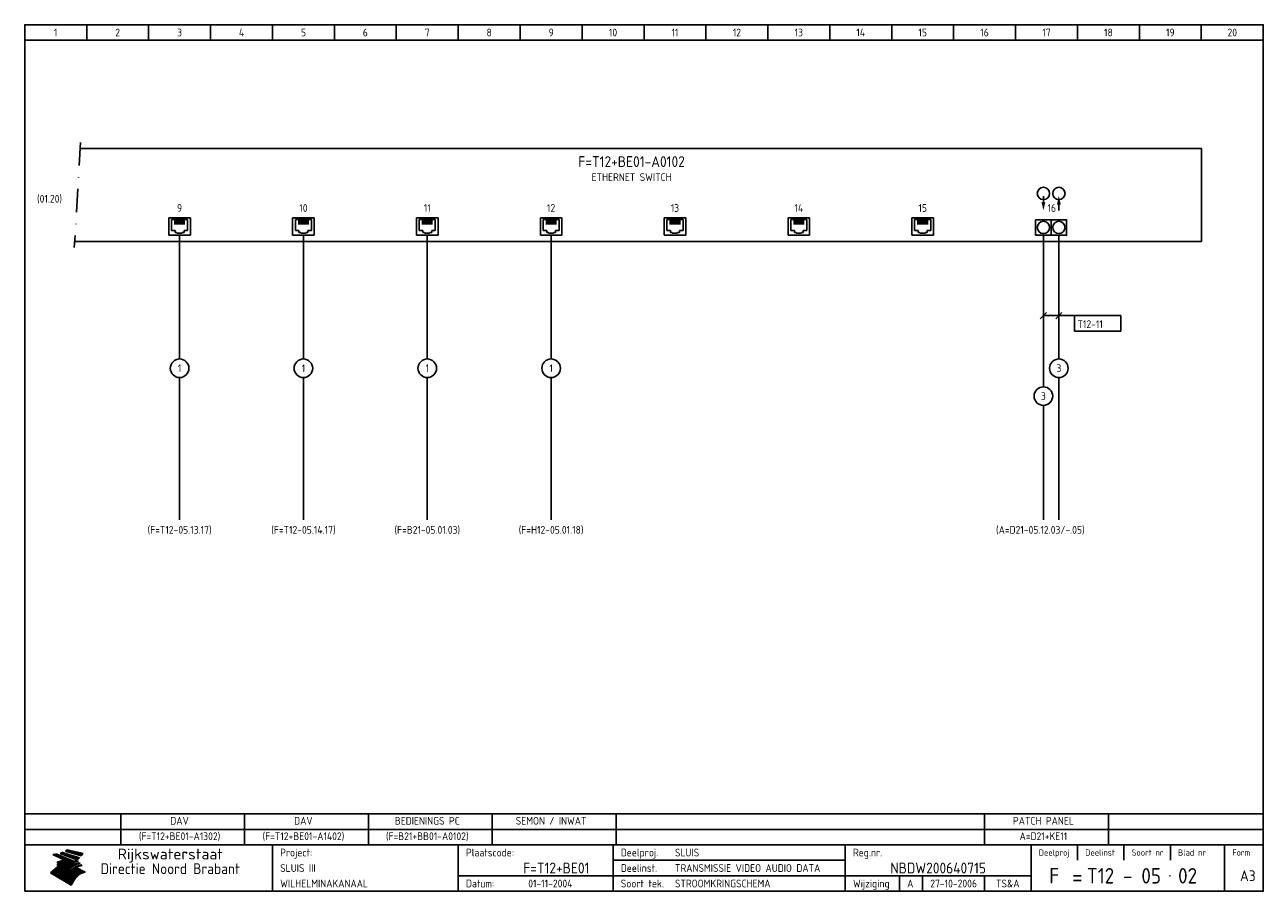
# Model space of a CAD drawing. Extents: x 10 to 410, y 10 to 290.
import ezdxf
from ezdxf.enums import TextEntityAlignment as Align

# ---------------------------------------------------------------- set-up
doc = ezdxf.new("R2010")
doc.units = 0
doc.header["$LTSCALE"] = 15
doc.header["$MEASUREMENT"] = 0
doc.linetypes.add('DASHDOT', pattern=[1, 0.5, -0.25, 0, -0.25])
doc.layers.get('0').update_dxf_attribs({"linetype": 'CONTINUOUS'})
for name, color, linetype in [('0-25', 7, 'CONTINUOUS'), ('0-35', 2, 'CONTINUOUS'), ('0-50', 3, 'CONTINUOUS'), ('B-25', 7, 'CONTINUOUS'), ('B-35', 2, 'CONTINUOUS'), ('S-25', 7, 'CONTINUOUS')]:
    doc.layers.add(name, color=color, linetype=linetype)
doc.styles.add('ISO', font='iso.shx')
doc.styles.get("Standard").update_dxf_attribs({"font": 'iso.shx'})

# ---------------------------------------------------------------- blocks, each defined once
blk = doc.blocks.new('KADERA3')
at = {"layer": '0-25'}
for p, q in [((30, 285), (30, 290)), ((50, 285), (50, 290)), ((70, 285), (70, 290)), ((90, 285), (90, 290)), ((110, 285), (110, 290)), ((130, 285), (130, 290)), ((150, 285), (150, 290)), ((170, 285), (170, 290)), ((190, 285), (190, 290)), ((210, 285), (210, 290)), ((230, 285), (230, 290)), ((250, 285), (250, 290)), ((270, 285), (270, 290)), ((290, 285), (290, 290)), ((310, 285), (310, 290)), ((330, 285), (330, 290)), ((350, 285), (350, 290)), ((370, 285), (370, 290)), ((390, 285), (390, 290)), ((10, 285), (410, 285)), ((410, 35), (10, 35)), ((410, 30), (10, 30)), ((350, 25), (350, 20)), ((365, 25), (365, 20)), ((380, 25), (380, 20)), ((200, 20), (275, 20)), ((150, 15), (335, 15)), ((292.5, 15), (292.5, 10)), ((300, 15), (300, 10)), ((320, 15), (320, 10))]:
    blk.add_line(p, q, dxfattribs=at)
at = {"layer": '0-25', "color": 7}
for p, q in [((19.1, 21.89), (25.12, 19)), ((19.1, 21.89), (25.12, 19)), ((19.17, 21.86), (20.7, 21.86)), ((19.29, 21.8), (20.83, 21.8)), ((19.4, 21.75), (20.96, 21.75)), ((19.52, 21.69), (21.09, 21.69)), ((19.64, 21.63), (21.22, 21.63)), ((19.74, 21.92), (20.56, 21.92)), ((19.75, 21.58), (21.36, 21.58)), ((19.87, 21.52), (21.49, 21.52)), ((19.99, 21.47), (21.62, 21.47)), ((20.11, 21.41), (21.75, 21.41)), ((20.22, 21.35), (21.88, 21.35)), ((20.25, 21.97), (20.43, 21.97)), ((20.34, 21.3), (22.02, 21.3)), ((20.38, 21.99), (26.02, 19.59)), ((20.38, 21.99), (26.02, 19.59)), ((20.46, 21.24), (22.15, 21.24)), ((20.57, 21.18), (22.28, 21.18)), ((20.69, 21.13), (22.41, 21.13)), ((20.81, 21.07), (22.55, 21.07)), ((20.92, 21.02), (22.68, 21.02)), ((21.04, 20.96), (22.81, 20.96)), ((21.16, 20.9), (22.94, 20.9)), ((21.27, 20.85), (23.07, 20.85)), ((21.39, 20.79), (23.21, 20.79)), ((21.47, 22.25), (26.83, 20.19)), ((21.47, 22.25), (26.83, 20.19)), ((21.49, 22.25), (23.07, 22.25)), ((21.51, 20.73), (23.34, 20.73)), ((21.6, 22.2), (23.25, 22.2)), ((21.63, 20.68), (23.47, 20.68)), ((21.65, 22.31), (22.89, 22.31)), ((21.74, 20.62), (23.6, 20.62)), ((21.75, 22.14), (23.42, 22.14)), ((21.8, 22.37), (22.71, 22.37)), ((21.86, 20.57), (23.73, 20.57)), ((21.9, 22.08), (23.6, 22.08)), ((21.94, 22.42), (22.53, 22.42)), ((21.98, 20.51), (23.87, 20.51)), ((22.04, 22.03), (23.78, 22.03)), ((22.06, 22.48), (22.36, 22.48)), ((22.09, 20.45), (24, 20.45)), ((22.18, 22.53), (27.65, 20.8)), ((22.18, 22.53), (27.65, 20.8)), ((22.19, 21.97), (23.96, 21.97)), ((22.21, 20.4), (24.13, 20.4)), ((22.33, 20.34), (24.26, 20.34)), ((22.34, 21.92), (24.13, 21.92)), ((22.37, 20), (23.08, 20)), ((22.44, 20.28), (24.4, 20.28)), ((22.48, 21.86), (24.31, 21.86)), ((22.49, 20.06), (23.04, 20.06)), ((22.56, 20.23), (24.53, 20.23)), ((22.61, 20.12), (22.93, 20.12)), ((22.63, 21.8), (24.49, 21.8)), ((22.68, 20.17), (24.66, 20.17)), ((22.71, 20.17), (22.82, 20.17)), ((23.11, 20.02), (22.77, 20.2)), ((23.11, 20.02), (22.77, 20.2)), ((22.78, 21.75), (24.67, 21.75)), ((22.79, 20.12), (24.79, 20.12)), ((22.91, 20.06), (24.92, 20.06)), ((22.92, 21.69), (24.85, 21.69)), ((23.03, 20), (25.06, 20)), ((23.07, 21.63), (25.02, 21.63)), ((23.14, 22.99), (28.22, 21.46)), ((23.14, 22.99), (28.22, 21.46)), ((23.15, 22.98), (25.33, 22.98)), ((23.22, 21.58), (25.2, 21.58)), ((23.23, 23.04), (25.09, 23.04)), ((23.32, 23.1), (24.84, 23.1)), ((23.34, 22.93), (25.57, 22.93)), ((23.36, 21.52), (25.38, 21.52)), ((23.4, 23.15), (24.6, 23.15)), ((23.49, 23.21), (24.36, 23.21)), ((23.51, 21.47), (25.56, 21.47)), ((23.52, 22.87), (25.81, 22.87)), ((23.57, 23.27), (24.12, 23.27)), ((23.64, 23.32), (23.87, 23.32)), ((23.66, 21.41), (25.74, 21.41)), ((23.7, 23.36), (28.82, 22.17)), ((23.7, 23.36), (28.82, 22.17)), ((23.71, 22.82), (26.06, 22.82)), ((23.8, 21.35), (25.91, 21.35)), ((23.9, 22.76), (26.3, 22.76)), ((23.95, 21.3), (26.09, 21.3)), ((24.09, 22.7), (26.54, 22.7)), ((24.09, 21.24), (26.27, 21.24)), ((24.24, 21.18), (26.45, 21.18)), ((24.27, 22.65), (26.78, 22.65)), ((24.39, 21.13), (26.62, 21.13)), ((24.46, 22.59), (27.03, 22.59)), ((24.53, 21.07), (26.8, 21.07)), ((24.65, 22.53), (27.27, 22.53)), ((24.68, 21.02), (26.98, 21.02)), ((24.83, 20.96), (27.16, 20.96)), ((24.84, 22.48), (27.51, 22.48)), ((24.97, 20.9), (27.34, 20.9)), ((25.02, 22.42), (27.75, 22.42)), ((25.12, 20.85), (27.51, 20.85)), ((25.21, 22.37), (28, 22.37)), ((25.27, 20.79), (27.63, 20.79)), ((25.4, 22.31), (28.24, 22.31)), ((25.41, 20.73), (27.57, 20.73)), ((25.56, 20.68), (27.51, 20.68)), ((25.58, 22.25), (28.48, 22.25)), ((25.71, 20.62), (27.44, 20.62)), ((25.77, 22.2), (28.72, 22.2)), ((25.85, 20.57), (27.37, 20.57)), ((25.96, 22.14), (28.79, 22.14)), ((26, 20.51), (27.29, 20.51)), ((26.15, 22.08), (28.75, 22.08)), ((26.15, 20.45), (27.22, 20.45)), ((26.29, 20.4), (27.14, 20.4)), ((26.33, 22.03), (28.71, 22.03)), ((26.44, 20.34), (27.06, 20.34)), ((26.52, 21.97), (28.66, 21.97)), ((26.59, 20.28), (26.97, 20.28)), ((26.71, 21.92), (28.62, 21.92)), ((26.73, 20.23), (26.89, 20.23)), ((26.9, 21.86), (28.57, 21.86)), ((27.08, 21.8), (28.52, 21.8)), ((27.27, 21.75), (28.48, 21.75)), ((27.46, 21.69), (28.43, 21.69)), ((27.65, 21.63), (28.38, 21.63)), ((27.83, 21.58), (28.33, 21.58)), ((28.02, 21.52), (28.28, 21.52)), ((28.21, 21.47), (28.22, 21.47)), ((20.58, 17.88), (18.3, 16)), ((20.58, 17.88), (18.3, 16)), ((24.94, 11.97), (18.3, 16)), ((24.94, 11.97), (18.3, 16)), ((18.31, 16.01), (20.96, 16.01)), ((18.38, 16.07), (21.46, 16.07)), ((18.45, 16.12), (21.88, 16.12)), ((18.52, 16.18), (22.15, 16.18)), ((18.59, 16.23), (22.38, 16.23)), ((18.65, 16.29), (22.58, 16.29)), ((18.72, 16.35), (22.75, 16.35)), ((18.79, 16.4), (22.91, 16.4)), ((18.86, 16.46), (20.6, 16.46)), ((18.93, 16.52), (20.6, 16.52)), ((18.99, 16.57), (20.6, 16.57)), ((19.06, 16.63), (20.6, 16.63)), ((19.13, 16.68), (20.6, 16.68)), ((19.2, 16.74), (20.6, 16.74)), ((19.27, 16.8), (20.6, 16.8)), ((19.33, 16.85), (21.07, 16.85)), ((19.4, 16.91), (21.55, 16.91)), ((19.47, 16.97), (21.88, 16.97)), ((19.54, 17.02), (22.13, 17.02)), ((19.61, 17.08), (22.34, 17.08)), ((19.67, 17.13), (20.6, 17.13)), ((19.74, 17.19), (20.6, 17.19)), ((19.81, 17.25), (20.6, 17.25)), ((19.88, 17.3), (20.6, 17.3)), ((19.95, 17.36), (20.6, 17.36)), ((20.01, 17.42), (20.6, 17.42)), ((20.08, 17.47), (20.93, 17.47)), ((20.15, 17.53), (21.26, 17.53)), ((20.22, 17.58), (21.51, 17.58)), ((20.29, 17.64), (21.72, 17.64)), ((20.35, 17.7), (21.9, 17.7)), ((20.42, 17.75), (22.07, 17.75)), ((20.49, 17.81), (22.22, 17.81)), ((20.56, 17.87), (22.36, 17.87)), ((20.6, 19.11), (20.58, 19.51)), ((20.6, 19.11), (20.58, 19.51)), ((20.58, 19.5), (22.09, 19.5)), ((20.58, 19.44), (21.95, 19.44)), ((20.59, 19.38), (21.79, 19.38)), ((20.59, 19.33), (21.62, 19.33)), ((20.59, 19.27), (21.42, 19.27)), ((20.6, 19.22), (21.2, 19.22)), ((20.6, 19.16), (20.93, 19.16)), ((20.6, 19.11), (20.69, 19.12)), ((20.6, 19.11), (20.69, 19.12)), ((20.6, 18.79), (20.77, 18.81)), ((20.6, 18.79), (20.77, 18.81)), ((20.6, 18.29), (20.6, 18.79)), ((20.6, 18.29), (20.6, 18.79)), ((20.6, 18.77), (22.46, 18.77)), ((20.6, 18.71), (22.33, 18.71)), ((20.6, 18.65), (22.19, 18.65)), ((20.6, 18.6), (22.04, 18.6)), ((20.6, 18.54), (21.87, 18.54)), ((20.6, 18.48), (21.68, 18.48)), ((20.6, 18.43), (21.46, 18.43)), ((20.6, 18.37), (21.21, 18.37)), ((20.6, 18.32), (20.87, 18.32)), ((20.6, 18.29), (20.88, 18.32)), ((20.6, 18.29), (20.88, 18.32)), ((20.6, 17.88), (20.86, 17.91)), ((20.6, 17.88), (20.86, 17.91)), ((20.6, 17.43), (20.97, 17.48)), ((20.6, 17.43), (20.97, 17.48)), ((20.6, 17.43), (20.6, 17.09)), ((20.6, 17.43), (20.6, 17.09)), ((20.6, 17.09), (21.26, 17.16)), ((20.6, 17.09), (21.26, 17.16)), ((20.6, 16.8), (21.37, 16.89)), ((20.6, 16.8), (21.37, 16.89)), ((20.6, 16.8), (20.6, 16.45)), ((20.6, 16.8), (20.6, 16.45)), ((20.6, 16.45), (21.56, 16.56)), ((20.6, 16.45), (21.56, 16.56)), ((20.6, 15.97), (21.67, 16.09)), ((20.6, 15.97), (21.67, 16.09)), ((20.7, 16.46), (23.06, 16.46)), ((20.9, 19.55), (22.23, 19.55)), ((20.9, 18.82), (22.59, 18.82)), ((20.98, 17.92), (22.5, 17.92)), ((21.02, 17.13), (22.53, 17.13)), ((21.19, 19.61), (22.35, 19.61)), ((21.2, 16.52), (23.2, 16.52)), ((21.32, 18.88), (22.71, 18.88)), ((21.32, 17.98), (22.62, 17.98)), ((21.42, 19.67), (22.47, 19.67)), ((21.47, 17.19), (22.7, 17.19)), ((21.59, 18.03), (22.74, 18.03)), ((21.61, 18.93), (22.82, 18.93)), ((21.62, 19.72), (22.59, 19.72)), ((21.72, 16.57), (23.32, 16.57)), ((21.77, 17.25), (22.85, 17.25)), ((21.8, 19.78), (22.69, 19.78)), ((21.8, 18.09), (22.85, 18.09)), ((21.84, 18.99), (22.92, 18.99)), ((21.96, 19.83), (22.79, 19.83)), ((21.99, 18.15), (22.95, 18.15)), ((22.01, 17.3), (22.99, 17.3)), ((22.03, 19.05), (23.03, 19.05)), ((22.1, 16.63), (23.44, 16.63)), ((22.11, 19.89), (22.89, 19.89)), ((22.16, 18.2), (23.05, 18.2)), ((22.21, 19.1), (23.12, 19.1)), ((22.21, 17.36), (23.12, 17.36)), ((22.24, 19.95), (22.99, 19.95)), ((22.31, 18.26), (23.15, 18.26)), ((22.36, 19.16), (23.22, 19.16)), ((22.38, 16.68), (23.56, 16.68)), ((22.39, 17.42), (23.24, 17.42)), ((22.45, 18.32), (23.24, 18.32)), ((22.51, 19.22), (23.3, 19.22)), ((22.56, 17.47), (23.36, 17.47)), ((22.59, 18.37), (23.33, 18.37)), ((22.6, 16.74), (23.66, 16.74)), ((22.64, 19.27), (23.39, 19.27)), ((22.71, 18.43), (23.42, 18.43)), ((22.71, 17.53), (23.47, 17.53)), ((22.77, 19.33), (23.47, 19.33)), ((22.79, 16.8), (23.77, 16.8)), ((22.83, 18.48), (23.5, 18.48)), ((22.84, 17.58), (23.57, 17.58)), ((22.89, 19.38), (23.55, 19.38)), ((22.94, 18.54), (23.58, 18.54)), ((22.96, 16.85), (23.86, 16.85)), ((22.97, 17.64), (23.67, 17.64)), ((23, 19.44), (23.63, 19.44)), ((23.04, 18.6), (23.66, 18.6)), ((23.1, 19.5), (23.72, 19.5)), ((23.1, 17.7), (23.77, 17.7)), ((23.12, 16.91), (23.96, 16.91)), ((23.14, 18.65), (23.74, 18.65)), ((23.15, 19.95), (25.19, 19.95)), ((23.21, 19.55), (23.8, 19.55)), ((23.21, 17.75), (23.86, 17.75)), ((23.21, 16.01), (28.9, 16.01)), ((23.24, 18.71), (23.82, 18.71)), ((23.26, 19.89), (25.32, 19.89)), ((23.26, 16.97), (24.05, 16.97)), ((23.3, 19.61), (23.88, 19.61)), ((23.32, 17.81), (23.95, 17.81)), ((23.33, 18.77), (23.91, 18.77)), ((23.37, 16.07), (29.08, 16.07)), ((23.38, 19.83), (25.45, 19.83)), ((23.39, 19.67), (23.81, 19.67)), ((23.39, 17.02), (24.14, 17.02)), ((23.42, 18.82), (23.99, 18.82)), ((23.42, 17.87), (24.03, 17.87)), ((23.45, 19.7), (23.58, 19.79)), ((23.45, 19.7), (23.58, 19.79)), ((23.48, 19.72), (23.7, 19.72)), ((23.5, 19.78), (25.58, 19.78)), ((23.51, 18.88), (24.07, 18.88)), ((23.51, 16.12), (29.27, 16.12)), ((23.52, 17.92), (24.11, 17.92)), ((23.52, 17.08), (24.22, 17.08)), ((23.54, 18.9), (24.3, 19.42)), ((23.54, 18.9), (24.3, 19.42)), ((23.56, 19.78), (23.59, 19.78)), ((23.56, 19.39), (23.9, 19.62)), ((23.56, 19.39), (23.9, 19.62)), ((23.58, 19.79), (23.9, 19.62)), ((23.58, 19.79), (23.9, 19.62)), ((23.59, 18.93), (24.15, 18.93)), ((23.61, 19.72), (25.72, 19.72)), ((23.62, 17.98), (24.2, 17.98)), ((23.63, 17.13), (24.3, 17.13)), ((23.65, 18.59), (24.62, 19.25)), ((23.65, 18.59), (24.62, 19.25)), ((29.41, 16.17), (23.65, 16.17)), ((23.67, 18.99), (24.23, 18.99)), ((23.71, 18.03), (24.28, 18.03)), ((23.73, 19.67), (25.85, 19.67)), ((23.75, 19.05), (24.32, 19.05)), ((23.75, 17.19), (24.38, 17.19)), ((23.77, 16.23), (29.47, 16.23)), ((23.79, 18.09), (24.36, 18.09)), ((23.83, 19.1), (24.4, 19.1)), ((23.85, 19.61), (25.98, 19.61)), ((23.85, 17.25), (24.46, 17.25)), ((23.88, 18.15), (24.44, 18.15)), ((23.89, 16.29), (29.36, 16.29)), ((23.92, 19.16), (24.48, 19.16)), ((23.94, 18.19), (25.23, 19.07)), ((23.94, 18.19), (25.23, 19.07)), ((23.95, 17.3), (24.55, 17.3)), ((23.96, 19.55), (25.96, 19.55)), ((23.96, 18.2), (24.53, 18.2)), ((24, 19.22), (24.56, 19.22)), ((24, 16.35), (29.24, 16.35)), ((24.04, 18.26), (24.61, 18.26)), ((24.05, 17.36), (24.63, 17.36)), ((24.06, 17.88), (25.34, 18.76)), ((24.06, 17.88), (25.34, 18.76)), ((24.08, 19.5), (25.88, 19.5)), ((24.08, 19.27), (24.58, 19.27)), ((24.11, 16.4), (29.13, 16.4)), ((24.13, 18.32), (24.69, 18.32)), ((24.14, 17.42), (24.71, 17.42)), ((24.16, 19.33), (24.47, 19.33)), ((24.2, 19.44), (25.79, 19.44)), ((24.21, 18.37), (24.77, 18.37)), ((24.21, 16.46), (29.02, 16.46)), ((24.23, 17.47), (24.79, 17.47)), ((24.24, 17.48), (25.52, 18.36)), ((24.24, 17.48), (25.52, 18.36)), ((24.25, 19.38), (24.36, 19.38)), ((24.29, 18.43), (24.85, 18.43)), ((24.3, 19.42), (24.62, 19.25)), ((24.3, 19.42), (24.62, 19.25)), ((24.31, 19.38), (25.71, 19.38)), ((24.31, 17.53), (24.87, 17.53)), ((24.31, 16.52), (28.91, 16.52)), ((24.35, 17.17), (25.64, 18.05)), ((24.35, 17.17), (25.64, 18.05)), ((24.37, 18.48), (24.94, 18.48)), ((24.39, 17.58), (24.96, 17.58)), ((24.4, 16.57), (28.79, 16.57)), ((24.43, 19.33), (25.62, 19.33)), ((24.45, 18.54), (25.02, 18.54)), ((24.47, 17.64), (25.04, 17.64)), ((24.49, 16.63), (28.68, 16.63)), ((24.54, 18.6), (25.1, 18.6)), ((24.55, 19.27), (25.54, 19.27)), ((24.56, 17.7), (25.12, 17.7)), ((24.57, 16.68), (28.57, 16.68)), ((24.62, 18.65), (25.18, 18.65)), ((24.63, 16.72), (25.91, 17.6)), ((24.63, 16.72), (25.91, 17.6)), ((24.64, 17.75), (25.2, 17.75)), ((24.66, 16.74), (28.45, 16.74)), ((24.67, 19.22), (25.45, 19.22)), ((24.7, 18.71), (25.27, 18.71)), ((24.72, 17.81), (25.29, 17.81)), ((24.74, 16.8), (28.34, 16.8)), ((24.78, 19.16), (25.37, 19.16)), ((24.78, 18.77), (25.34, 18.77)), ((24.8, 17.87), (25.37, 17.87)), ((24.82, 16.85), (28.23, 16.85)), ((24.87, 18.82), (25.4, 18.82)), ((24.89, 17.92), (25.45, 17.92)), ((24.9, 19.1), (25.28, 19.1)), ((24.9, 16.91), (28.11, 16.91)), ((24.95, 18.88), (25.45, 18.88)), ((24.97, 17.98), (25.53, 17.98)), ((24.99, 16.97), (28, 16.97)), ((25.02, 19.05), (25.2, 19.05)), ((25.03, 18.93), (25.51, 18.93)), ((25.05, 18.03), (25.61, 18.03)), ((25.07, 17.02), (27.89, 17.02)), ((25.11, 18.99), (25.57, 18.99)), ((26.02, 19.59), (25.12, 19)), ((26.02, 19.59), (25.12, 19)), ((25.13, 18.09), (25.68, 18.09)), ((25.15, 17.08), (27.77, 17.08)), ((25.19, 19.05), (25.63, 19.05)), ((25.21, 18.15), (25.75, 18.15)), ((25.23, 17.13), (27.66, 17.13)), ((25.26, 19.1), (25.7, 19.1)), ((25.3, 18.2), (25.82, 18.2)), ((25.31, 17.19), (27.55, 17.19)), ((25.33, 19.16), (25.77, 19.16)), ((25.38, 18.26), (25.89, 18.26)), ((25.39, 19.22), (25.85, 19.22)), ((25.4, 17.25), (27.43, 17.25)), ((25.46, 18.32), (25.97, 18.32)), ((25.47, 19.27), (25.93, 19.27)), ((25.48, 17.3), (27.32, 17.3)), ((25.54, 19.33), (26.03, 19.33)), ((25.54, 18.37), (26.06, 18.37)), ((25.56, 17.36), (27.21, 17.36)), ((25.62, 18.43), (26.14, 18.43)), ((25.63, 19.38), (26.13, 19.38)), ((25.64, 17.42), (27.1, 17.42)), ((25.7, 18.48), (26.24, 18.48)), ((25.72, 19.44), (26.24, 19.44)), ((25.73, 17.47), (26.98, 17.47)), ((25.79, 18.54), (26.34, 18.54)), ((25.81, 17.53), (26.87, 17.53)), ((25.82, 19.5), (26.36, 19.5)), ((25.89, 18.6), (26.46, 18.6)), ((25.89, 17.58), (26.76, 17.58)), ((25.93, 19.55), (26.53, 19.55)), ((25.96, 17.64), (26.64, 17.64)), ((25.99, 18.65), (26.58, 18.65)), ((26.04, 17.7), (26.59, 17.7)), ((26.06, 19.61), (26.85, 19.61)), ((26.1, 18.71), (26.72, 18.71)), ((26.12, 17.75), (26.67, 17.75)), ((26.2, 17.81), (26.76, 17.81)), ((26.21, 19.67), (27.23, 19.67)), ((26.23, 18.77), (26.89, 18.77)), ((26.29, 17.87), (26.86, 17.87)), ((26.37, 18.82), (27.09, 18.82)), ((26.39, 17.92), (26.97, 17.92)), ((26.44, 19.72), (27.18, 19.72)), ((26.49, 17.98), (27.09, 17.98)), ((26.53, 18.88), (27.34, 18.88)), ((26.56, 17.68), (29.54, 16.2)), ((26.56, 17.68), (29.54, 16.2)), ((26.6, 18.03), (27.22, 18.03)), ((26.72, 18.09), (27.38, 18.09)), ((26.73, 18.93), (27.66, 18.93)), ((26.85, 18.15), (27.56, 18.15)), ((26.99, 18.99), (27.9, 18.99)), ((27, 18.2), (27.8, 18.2)), ((27.13, 19.78), (27.25, 19.64)), ((27.13, 19.78), (27.25, 19.64)), ((27.18, 18.26), (28.13, 18.26)), ((27.26, 19.05), (27.84, 19.05)), ((27.39, 18.32), (28.47, 18.32)), ((27.7, 18.37), (28.49, 18.37)), ((27.78, 19.1), (27.93, 18.96)), ((27.78, 19.1), (27.93, 18.96)), ((28, 18.43), (28.44, 18.43)), ((28.29, 15.83), (29.54, 16.2)), ((28.29, 15.83), (29.54, 16.2)), ((28.39, 18.48), (28.54, 18.32)), ((28.39, 18.48), (28.54, 18.32)), ((29.54, 16.2), (29.45, 16.17)), ((29.54, 16.2), (29.45, 16.17)), ((29.46, 16.18), (29.47, 16.18)), ((18.38, 15.95), (20.6, 15.95)), ((18.47, 15.9), (20.6, 15.9)), ((18.57, 15.84), (20.6, 15.84)), ((18.66, 15.78), (20.6, 15.78)), ((18.75, 15.73), (20.6, 15.73)), ((18.85, 15.67), (20.6, 15.67)), ((18.94, 15.62), (20.6, 15.62)), ((19.03, 15.56), (27.83, 15.56)), ((19.12, 15.5), (27.75, 15.5)), ((19.22, 15.45), (27.66, 15.45)), ((19.31, 15.39), (27.58, 15.39)), ((19.4, 15.33), (27.5, 15.33)), ((19.49, 15.28), (27.43, 15.28)), ((19.59, 15.22), (27.36, 15.22)), ((19.68, 15.17), (27.29, 15.17)), ((19.77, 15.11), (27.22, 15.11)), ((19.86, 15.05), (27.15, 15.05)), ((19.96, 15), (27.09, 15)), ((20.05, 14.94), (27.02, 14.94)), ((20.14, 14.88), (26.96, 14.88)), ((20.24, 14.83), (26.9, 14.83)), ((20.33, 14.77), (26.84, 14.77)), ((20.42, 14.72), (26.79, 14.72)), ((20.51, 14.66), (26.73, 14.66)), ((20.6, 15.97), (20.6, 15.58)), ((20.6, 15.97), (20.6, 15.58)), ((20.6, 15.58), (21.95, 15.73)), ((20.6, 15.58), (21.95, 15.73)), ((20.61, 14.6), (26.68, 14.6)), ((20.7, 14.55), (26.62, 14.55)), ((20.79, 14.49), (26.57, 14.49)), ((20.88, 14.43), (26.52, 14.43)), ((20.94, 15.62), (27.92, 15.62)), ((20.98, 14.38), (26.47, 14.38)), ((21.07, 14.32), (26.42, 14.32)), ((21.16, 14.27), (26.38, 14.27)), ((21.25, 14.21), (26.33, 14.21)), ((21.35, 14.15), (26.29, 14.15)), ((21.44, 14.1), (26.24, 14.1)), ((21.45, 15.67), (28.01, 15.67)), ((21.53, 14.04), (26.2, 14.04)), ((21.63, 13.98), (26.16, 13.98)), ((21.72, 13.93), (26.12, 13.93)), ((21.81, 13.87), (26.08, 13.87)), ((21.9, 13.82), (26.04, 13.82)), ((21.96, 15.73), (28.11, 15.73)), ((22, 13.76), (26, 13.76)), ((22.09, 13.7), (25.96, 13.7)), ((22.18, 13.65), (25.93, 13.65)), ((22.27, 13.59), (25.89, 13.59)), ((22.34, 15.78), (28.21, 15.78)), ((22.37, 13.53), (25.86, 13.53)), ((22.46, 13.48), (25.82, 13.48)), ((22.55, 13.42), (25.79, 13.42)), ((22.62, 15.84), (28.33, 15.84)), ((22.65, 13.37), (25.76, 13.37)), ((22.74, 13.31), (25.73, 13.31)), ((22.83, 13.25), (25.69, 13.25)), ((22.84, 15.9), (28.52, 15.9)), ((22.92, 13.2), (25.66, 13.2)), ((23.02, 13.14), (25.63, 13.14)), ((23.04, 15.95), (28.71, 15.95)), ((23.11, 13.08), (25.59, 13.08)), ((23.2, 13.03), (25.56, 13.03)), ((23.29, 12.97), (25.53, 12.97)), ((23.39, 12.92), (25.5, 12.92)), ((23.48, 12.86), (25.46, 12.86)), ((23.57, 12.8), (25.43, 12.8)), ((23.66, 12.75), (25.4, 12.75)), ((23.76, 12.69), (25.36, 12.69)), ((23.85, 12.63), (25.33, 12.63)), ((23.94, 12.58), (25.3, 12.58)), ((24.04, 12.52), (25.26, 12.52)), ((24.13, 12.47), (25.23, 12.47)), ((24.22, 12.41), (25.2, 12.41)), ((24.31, 12.35), (25.17, 12.35)), ((24.41, 12.3), (25.13, 12.3)), ((24.5, 12.24), (25.1, 12.24)), ((24.59, 12.18), (25.07, 12.18)), ((24.68, 12.13), (25.03, 12.13)), ((24.78, 12.07), (25, 12.07)), ((24.87, 12.02), (24.97, 12.02)), ((24.94, 11.97), (25.81, 13.45)), ((24.94, 11.97), (25.81, 13.45))]:
    blk.add_line(p, q, dxfattribs=at)
for centre, radius, start, end in [((19.15, 29.7), 7.8, 269.6055, 279.0886), ((19.15, 29.7), 7.8, 269.6055, 279.0886), ((19.93, 25.38), 5.91, 276.3402, 298.7463), ((19.93, 25.38), 5.91, 276.3402, 298.7463), ((19.84, 25.09), 6.03, 278.129, 302.868), ((19.84, 25.09), 6.03, 278.129, 302.868), ((19.84, 27.26), 5.27, 288.0217, 296.3084), ((19.84, 27.26), 5.27, 288.0217, 296.3084), ((20.49, 27.56), 5.28, 300.0654, 307.393), ((20.49, 27.56), 5.28, 300.0654, 307.393), ((24.11, 24.7), 5.26, 301.1147, 312.2814), ((24.11, 24.7), 5.26, 301.1147, 312.2814), ((21.95, 27.32), 8.59, 316.9248, 323.1399), ((21.95, 27.32), 8.59, 316.9248, 323.1399), ((20.21, 23.78), 5.91, 273.6149, 304.3803), ((20.21, 23.78), 5.91, 273.6149, 304.3803), ((20.35, 24.56), 5.76, 274.164, 302.5474), ((20.35, 24.56), 5.76, 274.164, 302.5474), ((20.05, 24.28), 6.02, 277.9472, 305.7139), ((20.05, 24.28), 6.02, 277.9472, 305.7139), ((20.04, 23.49), 6.09, 278.8115, 306.4242), ((20.04, 23.49), 6.09, 278.8115, 306.4242), ((20.53, 23.07), 5.96, 277.0519, 304.973), ((20.53, 23.07), 5.96, 277.0519, 304.973), ((20.72, 22.76), 5.91, 276.3402, 304.3803), ((20.72, 22.76), 5.91, 276.3402, 304.3803), ((21.06, 22.34), 5.81, 274.9043, 303.1745), ((21.06, 22.34), 5.81, 274.9043, 303.1745), ((20.82, 22.06), 6.04, 278.1111, 305.8489), ((20.82, 22.06), 6.04, 278.1111, 305.8489), ((21.3, 21.6), 5.91, 276.3402, 304.3803), ((21.3, 21.6), 5.91, 276.3402, 304.3803), ((27.05, 17.17), 2.63, 107.4286, 133.7799), ((27.05, 17.17), 2.63, 107.4286, 133.7799), ((27.45, 16.91), 2.81, 110.4143, 138.7411), ((27.45, 16.91), 2.81, 110.4143, 138.7411), ((27.57, 15.64), 3.4, 98.1566, 126.9045), ((27.57, 15.64), 3.4, 98.1566, 126.9045), ((27.91, 15.54), 3.39, 100.5835, 132.088), ((27.91, 15.54), 3.39, 100.5835, 132.088), ((28.21, 14.74), 3.67, 95.7581, 128.7216), ((28.21, 14.74), 3.67, 95.7581, 128.7216), ((27.01, 16.84), 2.93, 87.7348, 104.8316), ((27.01, 16.84), 2.93, 87.7348, 104.8316), ((27.37, 15.71), 3.93, 91.7838, 103.2817), ((27.37, 15.71), 3.93, 91.7838, 103.2817), ((28.4, 15.05), 3.21, 96.3886, 125.0052), ((28.4, 15.05), 3.21, 96.3886, 125.0052), ((27.82, 16.31), 2.8, 90.634, 105.1984), ((27.82, 16.31), 2.8, 90.634, 105.1984), ((28.19, 15.04), 3.93, 93.8342, 103.2817), ((28.19, 15.04), 3.93, 93.8342, 103.2817), ((28.58, 15.69), 2.8, 93.8141, 105.1984), ((28.58, 15.69), 2.8, 93.8141, 105.1984), ((28.95, 14.41), 3.93, 96.0135, 103.2817), ((28.95, 14.41), 3.93, 96.0135, 103.2817), ((31.24, 10.26), 6.3, 117.9568, 149.6251), ((31.24, 10.26), 6.3, 117.9568, 149.6251)]:
    blk.add_arc(centre, radius, start, end, dxfattribs=at)
at = {"layer": '0-35'}
for p, q in [((90, 25), (90, 10)), ((150, 25), (150, 10)), ((200, 25), (200, 10)), ((275, 25), (275, 10)), ((335, 25), (335, 10)), ((397.5, 25), (397.5, 10))]:
    blk.add_line(p, q, dxfattribs=at)
at = {"layer": '0-50'}
for p, q in [((10, 25), (410, 25)), ((348.75, 15), (351.25, 15)), ((348.75, 13.5), (351.25, 13.5))]:
    blk.add_line(p, q, dxfattribs=at)
blk.add_lwpolyline([(10, 10), (410, 10), (410, 290), (10, 290)], close=True, dxfattribs=at)
at = {"layer": '0-50', "const_width": 0.25}
blk.add_lwpolyline([(379.75, 15, 1), (380, 15, 1)], format="xyb", close=True, dxfattribs=at)
at = {"layer": '0-25', "style": 'ISO'}
for s, height, p in [('Project:', 2.5, (92.5, 22.5)), ('Plaatscode:', 2.5, (152.5, 22.5)), ('Deelproj.', 2.5, (202.5, 22.5)), ('Reg.nr.', 2.5, (277.5, 22.5)), ('Deelproj', 2, (337.5, 22.5)), ('Deelinst', 2, (352.5, 22.5)), ('Soort nr', 2, (367.5, 22.5)), ('Blad nr', 2, (382.5, 22.5)), ('Form', 2, (400, 22.5)), ('Deelinst.', 2.5, (202.5, 17.5)), ('Datum:', 2.5, (152.5, 12.5)), ('Soort tek.', 2.5, (202.5, 12.5)), ('Wijziging', 2.5, (277.5, 12.5))]:
    blk.add_text(s, height=height, dxfattribs=at).set_placement(p, align=Align.MIDDLE_LEFT)
for tag, p in [('STR1', (20, 287.5)), ('STR2', (40, 287.5)), ('STR3', (60, 287.5)), ('STR4', (80, 287.5)), ('STR5', (100, 287.5)), ('STR6', (120, 287.5)), ('STR7', (140, 287.5)), ('STR8', (160, 287.5)), ('STR9', (180, 287.5)), ('STR10', (200, 287.5)), ('STR11', (220, 287.5)), ('STR12', (240, 287.5)), ('STR13', (260, 287.5)), ('STR14', (280, 287.5)), ('STR15', (300, 287.5)), ('STR16', (320, 287.5)), ('STR17', (340, 287.5)), ('STR18', (360, 287.5)), ('STR19', (380, 287.5)), ('STR20', (400, 287.5)), ('W', (180, 12.5)), ('Z', (310, 12.5)), ('Y', (327.5, 12.5))]:
    blk.add_attdef(tag, text='', height=2.5, dxfattribs=at).set_placement(p, align=Align.MIDDLE)
for tag, p in [('N', (220, 22.5)), ('B', (92.5, 17.5)), ('P', (220, 17.5)), ('C', (92.5, 12.5)), ('U', (220, 12.5)), ('REV', (295, 12.5))]:
    blk.add_attdef(tag, text='', height=2.5, dxfattribs=at).set_placement(p, align=Align.MIDDLE_LEFT)
at = {"layer": '0-35', "style": 'ISO', "width": 1.00614}
blk.add_text('Rijkswaterstaat', height=3.5, dxfattribs=at).set_placement((40, 20.28), (74, 20.28), align=Align.FIT)
at = {"layer": '0-35', "color": 2, "style": 'ISO', "width": 0.948867}
blk.add_text('Directie Noord Brabant', height=3.5, dxfattribs=at).set_placement((34.5, 15.53), (79.5, 15.53), align=Align.FIT)
at = {"layer": '0-35', "style": 'ISO'}
for tag, p in [('X', (178.5, 17.5)), ('FORM', (402.5, 15))]:
    blk.add_attdef(tag, text='', height=3.5, dxfattribs=at).set_placement(p, align=Align.MIDDLE_LEFT)
blk.add_attdef('RNR', text='', height=3.5, dxfattribs=at).set_placement((305, 17.5), align=Align.MIDDLE)
at = {"layer": '0-50', "style": 'ISO'}
for tag, p in [('M', (342.5, 15)), ('O', (365, 15))]:
    blk.add_attdef(tag, text='', height=5, dxfattribs=at).set_placement(p, align=Align.MIDDLE)
blk.add_attdef('Q', text='', height=5, dxfattribs=at).set_placement((382.5, 15), align=Align.MIDDLE_LEFT)
blk = doc.blocks.new('0081')
at = {"layer": 'S-25', "color": 0}
for p, q in [((6.96, 5.66), (0, 5.66)), ((0, 5.66), (0, 0)), ((0.88, 1.5), (0.88, 5.02)), ((0.88, 5.02), (3.48, 5.02)), ((1.96, 4.87), (1.96, 3.49)), ((2.4, 4.87), (2.4, 3.49)), ((2.83, 4.87), (2.83, 3.49)), ((3.27, 4.87), (3.27, 3.49)), ((6.08, 5.02), (3.48, 5.02)), ((3.7, 4.87), (3.7, 3.49)), ((4.13, 4.87), (4.13, 3.49)), ((4.57, 4.87), (4.57, 3.49)), ((5, 4.87), (5, 3.49)), ((6.08, 1.5), (6.08, 5.02)), ((6.96, 0), (6.96, 5.66)), ((0, 0), (6.96, 0)), ((2.05, 1.5), (0.88, 1.5)), ((2.05, 0.89), (2.05, 1.5)), ((2.62, 0.89), (2.05, 0.89)), ((2.62, 0.61), (2.62, 0.89)), ((3.48, 0.61), (2.62, 0.61)), ((3.48, 0.61), (4.35, 0.61)), ((4.35, 0.89), (4.91, 0.89)), ((4.35, 0.61), (4.35, 0.89)), ((4.91, 1.5), (6.08, 1.5)), ((4.91, 0.89), (4.91, 1.5))]:
    blk.add_line(p, q, dxfattribs=at)
blk = doc.blocks.new('0301B5')
at = {"layer": 'S-25'}
for p, q in [((15, 0), (0, 0)), ((0, 0), (0, -5)), ((15, -5), (15, 0)), ((0, -5), (15, -5))]:
    blk.add_line(p, q, dxfattribs=at)
at = {"layer": 'B-25', "style": 'ISO'}
blk.add_attdef('KA', (1, -4), '', height=2.5, dxfattribs=at)

msp = doc.modelspace()

# ---------------------------------------------------------------- linework, layer by layer
at = {"layer": 'S-25', "linetype": 'DASHDOT'}
msp.add_line((28, 252), (26, 218), dxfattribs=at)
at = {"layer": 'S-25'}
for p, q in [((27.88, 250), (390.01, 250)), ((390.01, 250), (390.01, 220)), ((339, 232.77), (339, 234.65)), ((343.99, 231.88), (343.99, 230)), ((26.12, 220), (390.01, 220)), ((60, 222), (60, 182)), ((100, 222), (100, 182)), ((140, 222), (140, 182)), ((180, 222), (180, 182)), ((339, 222), (339, 173)), ((344, 222), (344, 182)), ((338, 195), (340, 197)), ((339, 196), (349, 196)), ((343, 195), (345, 197)), ((60, 176), (60, 130)), ((100, 176), (100, 130)), ((140, 176), (140, 130)), ((180, 176), (180, 130)), ((344, 176), (344, 130)), ((339, 167), (339, 130)), ((41, 35), (41, 25)), ((81, 35), (81, 25)), ((121, 35), (121, 25)), ((161, 35), (161, 25)), ((201, 35), (201, 25)), ((320, 35), (320, 25)), ((360, 35), (360, 25))]:
    msp.add_line(p, q, dxfattribs=at)
for points in [[(336.5, 222), (341.5, 222), (341.5, 227), (336.5, 227)], [(341.5, 222), (346.5, 222), (346.5, 227), (341.5, 227)]]:
    msp.add_lwpolyline(points, close=True, dxfattribs=at)
for centre, radius in [((339, 235.5), 2), ((344, 235.5), 2), ((339, 224.5), 2), ((344, 224.5), 2), ((60, 179), 3), ((100, 179), 3), ((140, 179), 3), ((180, 179), 3), ((344, 179), 3), ((339, 170), 3)]:
    msp.add_circle(centre, radius, dxfattribs=at)
for points in [[(338.37, 232.77), (339, 229.98), (339.64, 232.77)], [(343.35, 231.88), (343.99, 234.68), (344.62, 231.88)]]:
    msp.add_solid(points, dxfattribs=at)

# ---------------------------------------------------------------- block references
msp.add_blockref('0301B5', (349, 196)).add_auto_attribs({'KA': 'T12-11'})
ref = msp.add_blockref('KADERA3', (0, 0), dxfattribs=at)
ref.add_attrib('B', 'SLUIS III', dxfattribs={"layer": '0-25', "height": 2.5, "style": 'ISO'}).set_placement((92.5, 17.5), align=Align.MIDDLE_LEFT)
ref.add_attrib('C', 'WILHELMINAKANAAL', dxfattribs={"layer": '0-25', "height": 2.5, "style": 'ISO'}).set_placement((92.5, 12.5), align=Align.MIDDLE_LEFT)
ref.add_attrib('N', 'SLUIS', dxfattribs={"layer": '0-25', "height": 2.5, "style": 'ISO'}).set_placement((220, 22.5), align=Align.MIDDLE_LEFT)
ref.add_attrib('P', 'TRANSMISSIE VIDEO AUDIO DATA', dxfattribs={"layer": '0-25', "height": 2.5, "style": 'ISO'}).set_placement((220, 17.5), align=Align.MIDDLE_LEFT)
ref.add_attrib('U', 'STROOMKRINGSCHEMA', dxfattribs={"layer": '0-25', "height": 2.5, "style": 'ISO'}).set_placement((220, 12.5), align=Align.MIDDLE_LEFT)
ref.add_attrib('M', 'F', dxfattribs={"layer": '0-50', "height": 5, "style": 'ISO'}).set_placement((342.5, 15), align=Align.MIDDLE)
ref.add_attrib('O', 'T12 - 05', dxfattribs={"layer": '0-50', "height": 5, "style": 'ISO'}).set_placement((365, 15), align=Align.MIDDLE)
ref.add_attrib('Q', '02', dxfattribs={"layer": '0-50', "height": 5, "style": 'ISO'}).set_placement((382.5, 15), align=Align.MIDDLE_LEFT)
ref.add_attrib('X', 'F=T12+BE01', dxfattribs={"layer": '0-35', "height": 3.5, "style": 'ISO'}).set_placement((171, 17.5), align=Align.MIDDLE_LEFT)
ref.add_attrib('RNR', 'NBDW200640715', dxfattribs={"layer": '0-35', "height": 3.5, "style": 'ISO'}).set_placement((305, 17.5), align=Align.MIDDLE)
ref.add_attrib('W', '01-11-2004', dxfattribs={"layer": '0-25', "height": 2.5, "style": 'ISO'}).set_placement((179.75, 12.5), align=Align.MIDDLE)
ref.add_attrib('FORM', 'A3', dxfattribs={"layer": '0-35', "height": 3.5, "style": 'ISO'}).set_placement((402.5, 15), align=Align.MIDDLE_LEFT)
ref.add_attrib('REV', 'A', dxfattribs={"layer": '0-25', "height": 2.5, "style": 'ISO'}).set_placement((295, 12.5), align=Align.MIDDLE_LEFT)
ref.add_attrib('Z', '27-10-2006', dxfattribs={"layer": '0-25', "height": 2.5, "style": 'ISO'}).set_placement((310, 12.5), align=Align.MIDDLE)
ref.add_attrib('Y', 'TS&A', dxfattribs={"layer": '0-25', "height": 2.5, "style": 'ISO'}).set_placement((327.5, 12.5), align=Align.MIDDLE)
ref.add_attrib('STR1', '1', dxfattribs={"layer": '0-25', "height": 2.5, "style": 'ISO'}).set_placement((20, 287.5), align=Align.MIDDLE)
ref.add_attrib('STR2', '2', dxfattribs={"layer": '0-25', "height": 2.5, "style": 'ISO'}).set_placement((40, 287.5), align=Align.MIDDLE)
ref.add_attrib('STR3', '3', dxfattribs={"layer": '0-25', "height": 2.5, "style": 'ISO'}).set_placement((60, 287.5), align=Align.MIDDLE)
ref.add_attrib('STR4', '4', dxfattribs={"layer": '0-25', "height": 2.5, "style": 'ISO'}).set_placement((80, 287.5), align=Align.MIDDLE)
ref.add_attrib('STR5', '5', dxfattribs={"layer": '0-25', "height": 2.5, "style": 'ISO'}).set_placement((100, 287.5), align=Align.MIDDLE)
ref.add_attrib('STR6', '6', dxfattribs={"layer": '0-25', "height": 2.5, "style": 'ISO'}).set_placement((120, 287.5), align=Align.MIDDLE)
ref.add_attrib('STR7', '7', dxfattribs={"layer": '0-25', "height": 2.5, "style": 'ISO'}).set_placement((140, 287.5), align=Align.MIDDLE)
ref.add_attrib('STR8', '8', dxfattribs={"layer": '0-25', "height": 2.5, "style": 'ISO'}).set_placement((160, 287.5), align=Align.MIDDLE)
ref.add_attrib('STR9', '9', dxfattribs={"layer": '0-25', "height": 2.5, "style": 'ISO'}).set_placement((180, 287.5), align=Align.MIDDLE)
ref.add_attrib('STR10', '10', dxfattribs={"layer": '0-25', "height": 2.5, "style": 'ISO'}).set_placement((200, 287.5), align=Align.MIDDLE)
ref.add_attrib('STR11', '11', dxfattribs={"layer": '0-25', "height": 2.5, "style": 'ISO'}).set_placement((220, 287.5), align=Align.MIDDLE)
ref.add_attrib('STR12', '12', dxfattribs={"layer": '0-25', "height": 2.5, "style": 'ISO'}).set_placement((240, 287.5), align=Align.MIDDLE)
ref.add_attrib('STR13', '13', dxfattribs={"layer": '0-25', "height": 2.5, "style": 'ISO'}).set_placement((260, 287.5), align=Align.MIDDLE)
ref.add_attrib('STR14', '14', dxfattribs={"layer": '0-25', "height": 2.5, "style": 'ISO'}).set_placement((280, 287.5), align=Align.MIDDLE)
ref.add_attrib('STR15', '15', dxfattribs={"layer": '0-25', "height": 2.5, "style": 'ISO'}).set_placement((300, 287.5), align=Align.MIDDLE)
ref.add_attrib('STR16', '16', dxfattribs={"layer": '0-25', "height": 2.5, "style": 'ISO'}).set_placement((320, 287.5), align=Align.MIDDLE)
ref.add_attrib('STR17', '17', dxfattribs={"layer": '0-25', "height": 2.5, "style": 'ISO'}).set_placement((340, 287.5), align=Align.MIDDLE)
ref.add_attrib('STR18', '18', dxfattribs={"layer": '0-25', "height": 2.5, "style": 'ISO'}).set_placement((360, 287.5), align=Align.MIDDLE)
ref.add_attrib('STR19', '19', dxfattribs={"layer": '0-25', "height": 2.5, "style": 'ISO'}).set_placement((380, 287.5), align=Align.MIDDLE)
ref.add_attrib('STR20', '20', dxfattribs={"layer": '0-25', "height": 2.5, "style": 'ISO'}).set_placement((400, 287.5), align=Align.MIDDLE)
for p in [(56.52, 222), (96.52, 222), (136.52, 222), (176.52, 222), (216.52, 222), (256.52, 222), (296.52, 222)]:
    msp.add_blockref('0081', p, dxfattribs=at)

# ---------------------------------------------------------------- texts
at = {"layer": 'B-25'}
for s, p in [('ETHERNET SWITCH', (206, 240.78)), ('(01.20)', (18, 233.78)), ('9', (60, 230.78)), ('10', (100, 230.78)), ('11', (140, 230.78)), ('12', (180, 230.78)), ('13', (220, 230.78)), ('14', (260, 230.78)), ('15', (300, 230.78)), ('16', (341.7, 230.78)), ('1', (60, 179)), ('1', (100, 179)), ('1', (140, 179)), ('1', (180, 179)), ('3', (344, 179)), ('3', (339, 170)), ('(F=T12-05.13.17)', (60, 126.78)), ('(F=T12-05.14.17)', (100, 126.78)), ('(F=B21-05.01.03)', (140, 126.78)), ('(F=H12-05.01.18)', (180, 126.78)), ('(A=D21-05.12.03/-.05)', (338, 126.78)), ('DAV', (60, 32.78)), ('DAV', (100, 32.78)), ('BEDIENINGS PC', (140, 32.78)), ('SEMON / INWAT', (180, 32.78)), ('PATCH PANEL', (339, 32.78)), ('(F=T12+BE01-A1302)', (60, 27.78)), ('(F=T12+BE01-A1402)', (100, 27.78)), ('(F=B21+BB01-A0102)', (140, 27.78)), ('A=D21+KE11', (339, 27.78))]:
    msp.add_text(s, height=2.5, dxfattribs=at).set_placement(p, align=Align.MIDDLE)
at = {"layer": 'B-35'}
msp.add_text('F=T12+BE01-A0102', height=3.5, dxfattribs=at).set_placement((206, 245.78), align=Align.MIDDLE)

doc.saveas('drawing.dxf')
